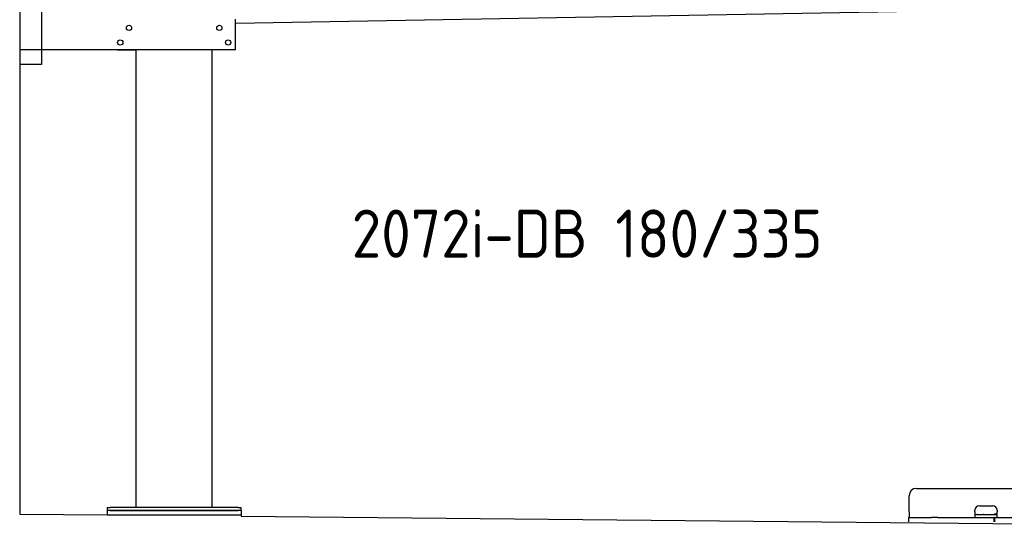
# Model space of a CAD drawing. Header units: millimetres. Extents: x 1073 to 6773, y 6141 to 11466.
# Tile 1 of 4: x 1073 to 4451, y 6281 to 8011. Entities that reach past the tile are written whole.
import ezdxf

# ---------------------------------------------------------------- set-up
doc = ezdxf.new("R2010")
doc.units = ezdxf.units.MM
doc.layers.get('0').update_dxf_attribs({"lineweight": 25})
doc.styles.add('STANDARD-1', font='arial.ttf')

msp = doc.modelspace()

# ---------------------------------------------------------------- linework, layer by layer
for p, q in [((1072.8, 10965.9), (1072.8, 6315.9)), ((1147.8, 8063), (1147.8, 7858)), ((4146.4, 8039.2), (1812.8, 7998.4)), ((1812.8, 7908), (1812.8, 8013)), ((1812.8, 7908), (1072.8, 7908)), ((1407.8, 7908), (1470.8, 7908)), ((1472.8, 6338), (1472.8, 7908)), ((1732.8, 6338), (1732.8, 7908)), ((1797.8, 7908), (1734.8, 7908)), ((1147.8, 7858), (1072.8, 7858)), ((4149, 6404), (4689, 6404)), ((4124, 6324), (4124, 6379)), ((1372.8, 6338), (1372.8, 6328)), ((1372.8, 6338), (1382.8, 6338)), ((1372.8, 6328), (1372.8, 6313)), ((1832.8, 6328), (1372.8, 6328)), ((1822.8, 6338), (1382.8, 6338)), ((1382.8, 6328), (1822.8, 6328)), ((1822.8, 6338), (1832.8, 6338)), ((1832.8, 6328), (1832.8, 6338)), ((1832.8, 6328), (1832.8, 6313)), ((4124, 6324), (4124, 6304)), ((4350, 6324), (4350, 6329)), ((4350, 6324), (4350, 6304)), ((4365, 6344), (4411, 6344)), ((4426, 6329), (4426, 6324)), ((4426, 6304), (4426, 6324)), ((1072.8, 6315.9), (1372.8, 6313)), ((1372.8, 6313), (1832.8, 6313)), ((1832.8, 6313), (1832.8, 6308.6)), ((1832.8, 6308.6), (4717.8, 6280.9)), ((4121.5, 6304), (4131.5, 6304)), ((4121.5, 6304), (4121.5, 6289)), ((4131.5, 6304), (4178, 6304)), ((4178, 6304), (4187.6, 6304)), ((4187.6, 6304), (4200.6, 6304)), ((4222.4, 6304), (4200.6, 6304)), ((4222.4, 6304), (4235.5, 6304)), ((4235.5, 6304), (4245.1, 6304)), ((4245.1, 6304), (4405.5, 6304)), ((4352, 6314), (4350, 6314)), ((4352, 6314), (4424, 6314)), ((4405.5, 6304), (4415.5, 6304)), ((4417.5, 6304), (4415.5, 6304)), ((4415.5, 6289), (4415.5, 6304)), ((4416, 6316), (4417, 6316)), ((4426, 6316), (4417, 6316)), ((4417.5, 6304), (4427.5, 6304)), ((4417.5, 6304), (4417.5, 6289)), ((4423, 6316), (4423, 6315)), ((4423, 6314), (4423, 6315)), ((4426, 6314), (4424, 6314)), ((4427.5, 6304), (4633, 6304))]:
    msp.add_line(p, q)
for centre in [(1447.8, 7983), (1757.8, 7983), (1417.8, 7933), (1787.8, 7933)]:
    msp.add_circle(centre, 9)
for centre, radius, start, end in [((4149, 6379), 25, 90, 180), ((4365, 6329), 15, 90, 180), ((4411, 6329), 15, 0, 90), ((4357.3, 6315), 1, 270, 330), ((4359, 6314), 1, 0, 150), ((4379, 6314), 1, 30, 180), ((4380.8, 6315), 1, 210, 270), ((4414, 6315), 1, 270, 0), ((4416, 6315), 1, 90, 180)]:
    msp.add_arc(centre, radius, start, end)

# ---------------------------------------------------------------- texts
at = {"insert": (2211.7, 7360), "char_height": 165, "width": 2051.959, "attachment_point": 1, "style": 'STANDARD-1'}
msp.add_mtext('\\pt330;{\\Fisocp2|c0;2072i-DB 180/335}', dxfattribs=at)

doc.saveas('drawing.dxf')
